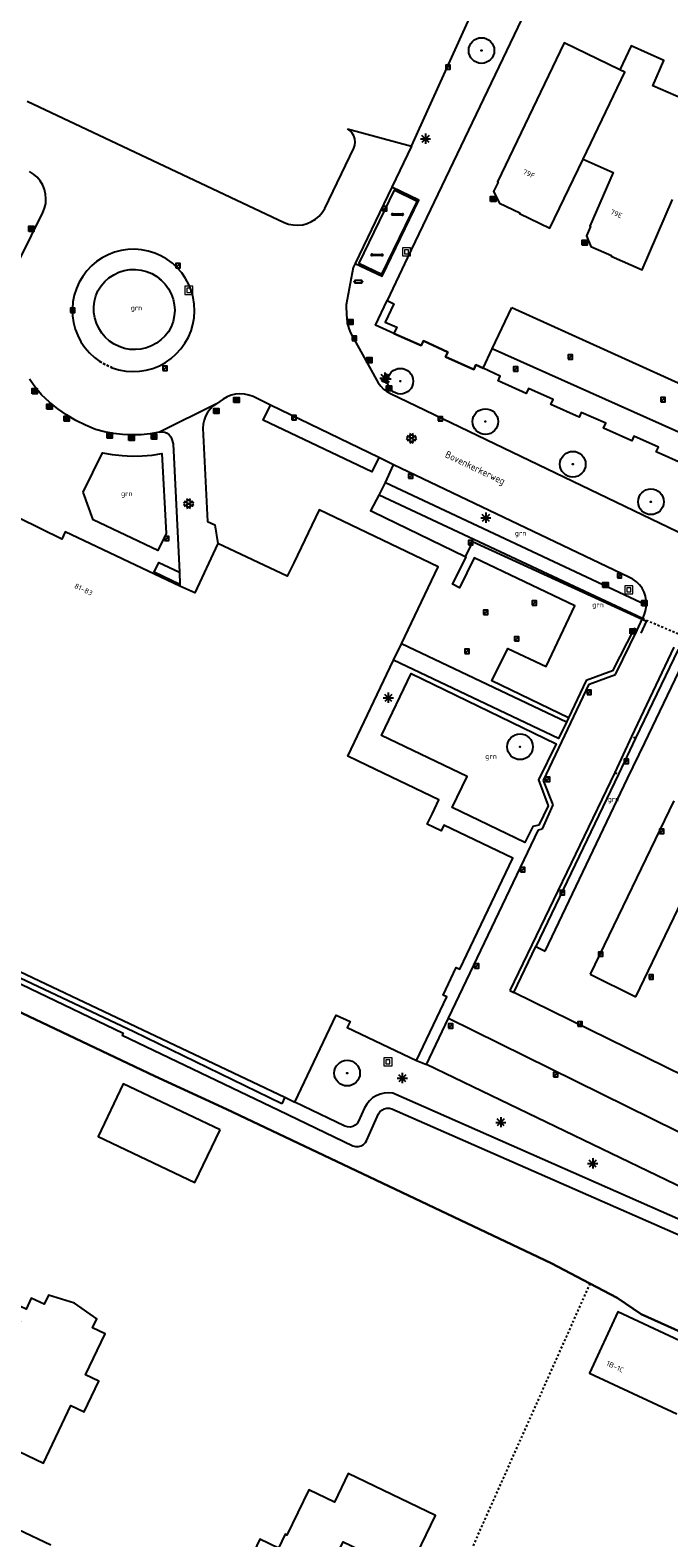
# Model space of a CAD drawing. Header units: metres. Extents: x 116958 to 118326, y 475500 to 477904.
# Tile 123 of 256: x 117431 to 117494, y 476666 to 476814. Entities that reach past the tile are written whole.
import ezdxf

# ---------------------------------------------------------------- set-up
doc = ezdxf.new("R2010")
doc.units = ezdxf.units.M
doc.header["$LTSCALE"] = 0.2
doc.linetypes.add('MATGRENS', pattern=[2, 1, -1])
doc.layers.get('0').update_dxf_attribs({"color": 6})
for name, color, linetype in [('B-WE-GR-BOOM-G', 252, 'Continuous'), ('B-WE-GR-GROENVOORZIENING-GV', 252, 'Continuous'), ('B-WE-GR-HAAG-GV', 252, 'Continuous'), ('B-WE-GW-WATERGANG_INSTEEK-G', 252, 'Continuous'), ('B-WE-GW-WATERGANG_WATERLIJN-G', 252, 'Continuous'), ('B-WE-IE-FIETSENSTANG-G', 252, 'Continuous'), ('B-WE-IE-MEUBILAIR_WEGMEUBILAIR_AFVALBAK-G', 252, 'Continuous'), ('B-WE-IE-MEUBILAIR_WEGMEUBILAIR_LICHTMAST-G', 252, 'Continuous'), ('B-WE-IE-MEUBILAIR_WEGMEUBILAIR_VERKEERSLICHT-G', 252, 'Continuous'), ('B-WE-KW-KUNSTWERK_WALBESCHERMING-GV', 252, 'Continuous'), ('B-WE-OG-BEBOUWING-GV', 252, 'Continuous'), ('B-WE-OG-HUISNUMMER-T25', 2, 'Continuous'), ('B-WE-OG-STRAATNAAM-T35', 3, 'Continuous'), ('B-WE-RI-HWA_KOLK_TROTTOIRKOLK-G', 252, 'Continuous'), ('B-WE-VH-MATERIAALGRENS-G', 252, 'MATGRENS'), ('B-WE-VH-VERHARDING_ASFALT-GV', 252, 'Continuous')]:
    doc.layers.add(name, color=color, linetype=linetype)
doc.layers.add('B-WE-RI-RIOOLPUT', color=31, linetype='Continuous', lineweight=0)
doc.styles.get("Standard").update_dxf_attribs({"font": 'isocp.shx'})

# ---------------------------------------------------------------- blocks, each defined once
blk = doc.blocks.new('BGTGV')
for p, q in [((0.0197, 0.04605), (-0.0497, 0.00595)), ((0.0433, 0.025), (-0.0433, -0.025)), ((0.0433, -0.025), (-0.0433, 0.025)), ((0.04965, 0.006), (-0.01975, 0.04605)), ((0.01965, -0.046), (-0.0494, -0.00615)), ((0.04955, -0.00605), (-0.0197, -0.046))]:
    blk.add_line(p, q)
blk = doc.blocks.new('BGT_GR')
at = {"insert": (0.043, 0.019), "char_height": 0.1, "attachment_point": 5, "line_spacing_factor": 0.8}
blk.add_mtext('{\\C256;grn}', dxfattribs=at)
blk = doc.blocks.new('Papierb')
blk.add_lwpolyline([(350, 200), (650, 200), (650, -100), (50, -100), (50, 200), (350, 200)])
for centre in [(-25, 50), (725, 50)]:
    blk.add_circle(centre, 37.5)
blk = doc.blocks.new('CELQ211865')
for p, q in [((-0.5, 0), (0.5, 0)), ((0.35, -0.34), (-0.35, 0.34)), ((0.35, 0.34), (-0.35, -0.34)), ((0, 0.53), (0, -0.47))]:
    blk.add_line(p, q)
blk = doc.blocks.new('CELQ201000')
at = {"flags": 128}
for points in [[(-0.25, -0.25), (-0.25, 0.25), (0.25, 0.25), (0.25, -0.25), (-0.25, -0.25)], [(-0.18, -0.18), (-0.18, 0.18), (0.18, 0.18), (0.18, -0.18), (-0.18, -0.18)], [(-0.11, -0.11), (-0.11, 0.11), (0.11, 0.11), (0.11, -0.11), (-0.11, -0.11)], [(-0.04, -0.04), (-0.04, 0.04), (0.04, 0.04), (0.04, -0.04), (-0.04, -0.04)]]:
    blk.add_lwpolyline(points, dxfattribs=at)
blk = doc.blocks.new('Pbrd')
for points in [[(-400, -400), (400, -400), (400, 400), (-400, 400)], [(-200, -200), (200, -200), (200, 200), (-200, 200)]]:
    blk.add_lwpolyline(points, close=True)
blk = doc.blocks.new('Kvtrot')
blk.add_line((0, -420), (420, 0))
at = {"flags": 128}
blk.add_lwpolyline([(0, -420), (420, -420), (420, 0), (0, 0)], close=True, dxfattribs=at)
blk = doc.blocks.new('Koppelplaat_baz')
for p, q in [((-91, 22), (-106, 20)), ((-91, 22), (-91, 15)), ((-91, 15), (91, 15)), ((-91, 0), (-91, -8)), ((-91, 0), (91, 0)), ((91, 22), (106, 20)), ((91, 22), (91, 15)), ((91, 0), (91, -8)), ((-91, -8), (-106, -6)), ((91, -8), (106, -6))]:
    blk.add_line(p, q)
for centre, start, end in [((-104, 8), 97.5946, 262.4054), ((104, 8), 277.5946, 82.4054)]:
    blk.add_arc(centre, 13.1, start, end)
blk = doc.blocks.new('Bestboom')
h = blk.add_hatch(color=256)
h.dxf.hatch_style = 1
h.paths.add_polyline_path([(41, 0, 1), (-41, 0, 1)])
for radius in [1260, 41.1]:
    blk.add_circle((0, 0), radius)

msp = doc.modelspace()

# ---------------------------------------------------------------- linework, layer by layer
at = {"layer": 'B-WE-GR-GROENVOORZIENING-GV', "flags": 128}
for points in [[(117468.259, 476802.727), (117481.615, 476832.134)], [(117485.787, 476829.158), (117483.8, 476825.068), (117484.277, 476824.836), (117483.67, 476823.586), (117483.124, 476822.463), (117482.682, 476822.678), (117481.368, 476819.944), (117481.846, 476819.714), (117480.701, 476817.338), (117480.222, 476817.564), (117467.88, 476791.79), (117465.871, 476787.544)], [(117462.729, 476791.199), (117465.384, 476789.961), (117468.991, 476797.423), (117466.328, 476798.701)], [(117466.549, 476784.32), (117469.226, 476783.122), (117469.448, 476783.603), (117471.841, 476782.497), (117471.619, 476782.016), (117474.394, 476780.772), (117474.604, 476781.226), (117475.33, 476780.895)], [(117449.1, 476777.413), (117448.77, 476777.171), (117448.479, 476776.884), (117448.232, 476776.558), (117448.035, 476776.2), (117447.891, 476775.817), (117447.804, 476775.418), (117447.776, 476775.01), (117448.231, 476765.861), (117448.953, 476765.523), (117449.254, 476763.706)], [(117465.056, 476772.141), (117464.389, 476770.713), (117453.716, 476775.8), (117454.435, 476777.282)], [(117443.5, 476774.61), (117443.761, 476774.658), (117444.025, 476774.631), (117444.271, 476774.533), (117444.481, 476774.37), (117444.637, 476774.156), (117444.728, 476773.907), (117444.864, 476773.476), (117445.464, 476760.863)], [(117436.017, 476768.747), (117437.913, 476772.605), (117438.877, 476772.435), (117439.85, 476772.327), (117440.828, 476772.282), (117441.806, 476772.3), (117442.782, 476772.382), (117443.75, 476772.526), (117444.157, 476764.665), (117443.337, 476762.988), (117436.989, 476766.008), (117436.017, 476768.747)], [(117483.684, 476746.553), (117476.169, 476750.213), (117477.725, 476753.392), (117481.502, 476751.625), (117484.333, 476757.574), (117474.429, 476762.267), (117473.005, 476759.332), (117472.298, 476759.687), (117473.643, 476762.35), (117473.557, 476762.391), (117464.503, 476766.757), (117464.257, 476766.885), (117464.27, 476766.909), (117465.095, 476768.444)], [(117445.52, 476759.678), (117442.984, 476760.89), (117443.435, 476761.833), (117445.464, 476760.863)], [(117445.464, 476760.863), (117445.52, 476759.678)], [(117445.52, 476759.678), (117445.529, 476759.486)], [(117490.446, 476755.176), (117490.135, 476755.328), (117488.011, 476751.17), (117485.443, 476750.248), (117483.684, 476746.553)], [(117483.491, 476746.146), (117467.275, 476753.834)], [(117483.491, 476746.146), (117482.725, 476744.526), (117466.51, 476752.23)], [(117480.798, 476736.038), (117480.178, 476735.897), (117479.423, 476734.315), (117472.275, 476737.748), (117473.736, 476740.791), (117465.329, 476744.828), (117468.232, 476750.907), (117482.486, 476744.021), (117480.766, 476740.464), (117481.717, 476737.938), (117480.798, 476736.038)], [(117483.684, 476746.553), (117483.491, 476746.146)]]:
    msp.add_lwpolyline(points, dxfattribs=at)
at = {"layer": 'B-WE-GR-HAAG-GV', "flags": 128}
msp.add_lwpolyline([(117490.834, 476754.894), (117491.367, 476756.034), (117474.258, 476763.859), (117473.557, 476762.391)], dxfattribs=at)
at = {"layer": 'B-WE-GW-WATERGANG_INSTEEK-G', "flags": 128}
msp.add_lwpolyline([(117500, 476694.908), (117466.431, 476709.696), (117466.014, 476709.739), (117465.596, 476709.712), (117465.188, 476709.618), (117464.802, 476709.457), (117464.446, 476709.235), (117464.133, 476708.958), (117463.869, 476708.632), (117463.662, 476708.268), (117463.078, 476706.96), (117462.938, 476706.735), (117462.744, 476706.554), (117462.51, 476706.43), (117462.251, 476706.373), (117461.986, 476706.385), (117461.734, 476706.467), (117456.81, 476708.83)], dxfattribs=at)
at = {"layer": 'B-WE-GW-WATERGANG_WATERLIJN-G', "flags": 128}
for points in [[(117390.052, 476738.606), (117395.473, 476736.211), (117416.458, 476726.859), (117421.642, 476724.372), (117439.946, 476715.592), (117439.859, 476715.411), (117455.232, 476708.036), (117462.515, 476704.543), (117462.781, 476704.459), (117463.06, 476704.451), (117463.33, 476704.521), (117463.57, 476704.662), (117463.762, 476704.864), (117463.861, 476705.037), (117465.033, 476707.659), (117465.175, 476707.875), (117465.366, 476708.049), (117465.595, 476708.171), (117465.846, 476708.232), (117466.105, 476708.23), (117466.355, 476708.163), (117512.733, 476687.791)], [(117485.802, 476691.009), (117481.996, 476692.992), (117450.101, 476708.125), (117443.043, 476711.359), (117420.207, 476722.206), (117419.954, 476721.662)], [(117500, 476683.885), (117490.851, 476687.984), (117488.493, 476689.606), (117485.802, 476691.009)]]:
    msp.add_lwpolyline(points, dxfattribs=at)
at = {"layer": 'B-WE-KW-KUNSTWERK_WALBESCHERMING-GV', "flags": 128}
msp.add_lwpolyline([(117419.954, 476721.662), (117420.207, 476722.206), (117443.043, 476711.359), (117450.101, 476708.125), (117481.996, 476692.992), (117485.802, 476691.009), (117488.493, 476689.606), (117490.851, 476687.984), (117500, 476683.885)], dxfattribs=at)
at = {"layer": 'B-WE-OG-BEBOUWING-GV', "flags": 128}
for points in [[(117485.787, 476829.158), (117483.8, 476825.068), (117484.277, 476824.836), (117483.67, 476823.586), (117483.124, 476822.463), (117482.682, 476822.678), (117481.368, 476819.944), (117481.846, 476819.714), (117480.701, 476817.338), (117480.222, 476817.564), (117467.88, 476791.79), (117465.871, 476787.544)], [(117488.73, 476810.22), (117483.273, 476812.854), (117476.712, 476799.21), (117476.775, 476799.179), (117476.342, 476798.278), (117476.924, 476797.111), (117478.915, 476796.153), (117478.885, 476796.09), (117481.88, 476794.65), (117485.143, 476801.436)], [(117497.262, 476806.364), (117491.999, 476808.654), (117493.08, 476811.139), (117489.86, 476812.562), (117488.73, 476810.22)], [(117485.143, 476801.436), (117489.247, 476809.971), (117488.73, 476810.22)], [(117485.143, 476801.436), (117488.09, 476800.125), (117485.796, 476794.853), (117485.86, 476794.825), (117485.461, 476793.908), (117485.893, 476792.847), (117487.92, 476791.965), (117487.892, 476791.901), (117490.928, 476790.58), (117493.932, 476797.485)], [(117468.826, 476797.296), (117466.567, 476798.385), (117463.115, 476791.225), (117465.374, 476790.136), (117468.826, 476797.296)], [(117466.549, 476784.32), (117464.731, 476785.134), (117465.871, 476787.544)], [(117465.871, 476787.544), (117466.526, 476787.235), (117465.671, 476785.427), (117466.835, 476784.939), (117466.549, 476784.32)], [(117495.08, 476771.443), (117492.31, 476772.698), (117492.525, 476773.163), (117490.127, 476774.228), (117489.917, 476773.773), (117487.143, 476775.021), (117487.362, 476775.495), (117484.958, 476776.57), (117484.742, 476776.104), (117481.976, 476777.352), (117482.194, 476777.824), (117479.78, 476778.921), (117479.555, 476778.434), (117476.787, 476779.68), (117476.997, 476780.134), (117475.33, 476780.895), (117474.604, 476781.226), (117474.394, 476780.772), (117471.619, 476782.016), (117471.841, 476782.497), (117469.448, 476783.603), (117469.226, 476783.122), (117466.549, 476784.32)], [(117456.81, 476708.83), (117460.886, 476717.376), (117462.24, 476716.73), (117461.969, 476716.162), (117468.756, 476712.925), (117471.731, 476719.161), (117471.37, 476719.334), (117472.661, 476722.041), (117473.022, 476721.869), (117478.227, 476732.782), (117471.448, 476736.015), (117471.186, 476735.464), (117469.823, 476736.114), (117470.333, 476737.183), (117470.968, 476738.515), (117463.927, 476741.896), (117462.018, 476742.813), (117466.51, 476752.23), (117467.275, 476753.834), (117470.881, 476761.397), (117459.187, 476766.995), (117456.698, 476761.787), (117456.07, 476760.472), (117449.254, 476763.706), (117446.991, 476758.837), (117445.529, 476759.486), (117434.258, 476764.846), (117433.91, 476764.115), (117429.725, 476766.176)], [(117413.24, 476729.488), (117455.837, 476709.297)], [(117449.469, 476706.097), (117439.96, 476710.633), (117437.496, 476705.451), (117446.996, 476700.925), (117449.469, 476706.097)], [(117455.837, 476709.297), (117456.81, 476708.83)], [(117429.216, 476686.009), (117423.367, 476688.799), (117420.463, 476682.712), (117426.318, 476679.917), (117424.842, 476676.826), (117432.103, 476673.369), (117434.81, 476679.038), (117436.112, 476678.407), (117437.559, 476681.412), (117436.252, 476682.041), (117438.187, 476686.06), (117436.926, 476686.667), (117437.351, 476687.55), (117435.158, 476689.078), (117432.602, 476689.856), (117432.18, 476688.971), (117430.916, 476689.574), (117430.4, 476688.491), (117429.858, 476688.749), (117429.294, 476687.567), (117429.836, 476687.309), (117429.216, 476686.009)], [(117500, 476682.343), (117496.954, 476683.757), (117497.165, 476684.21), (117488.538, 476688.214), (117485.747, 476682.2), (117494.355, 476678.205)], [(117459.747, 476660.714), (117459.829, 476660.885), (117459.392, 476661.095), (117461.556, 476665.625), (117467.921, 476662.585), (117470.634, 476668.227), (117462.046, 476672.357), (117460.693, 476669.546), (117458.179, 476670.755), (117456.038, 476666.303), (117455.876, 476666.381), (117455.217, 476665.011), (117453.388, 476665.891), (117452.521, 476664.089), (117454.341, 476663.213), (117453.396, 476661.248), (117454.298, 476660.815), (117453.431, 476659.013), (117459.707, 476655.994), (117461.558, 476659.843), (117459.747, 476660.714)]]:
    msp.add_lwpolyline(points, dxfattribs=at)
at = {"layer": 'B-WE-VH-MATERIAALGRENS-G', "flags": 128}
for points in [[(117443.688, 476789.569), (117443.249, 476789.913), (117442.767, 476790.194)], [(117438.876, 476780.952), (117438.254, 476781.223), (117437.666, 476781.562)], [(117437.666, 476781.562), (117438.254, 476781.223), (117438.876, 476780.952)], [(117490.978, 476756.321), (117494.624, 476754.772)], [(117490.267, 476744.555), (117489.891, 476744.726)], [(117488.265, 476741.205), (117488.596, 476741.029)], [(117485.802, 476691.009), (117472.761, 476661.761)]]:
    msp.add_lwpolyline(points, dxfattribs=at)
at = {"layer": 'B-WE-VH-VERHARDING_ASFALT-GV'}
for p, q in [((117430.522, 476807.136), (117455.762, 476795.224)), ((117462.246, 476804.229), (117461.986, 476804.413)), ((117461.986, 476804.413), (117468.259, 476802.727)), ((117462.457, 476803.997), (117462.246, 476804.229)), ((117462.615, 476803.726), (117462.457, 476803.997)), ((117462.711, 476803.427), (117462.615, 476803.726)), ((117462.742, 476803.115), (117462.711, 476803.427)), ((117459.755, 476796.601), (117462.605, 476802.506)), ((117462.605, 476802.506), (117462.706, 476802.803)), ((117462.706, 476802.803), (117462.742, 476803.115)), ((117468.259, 476802.727), (117466.328, 476798.701)), ((117431.146, 476799.964), (117430.752, 476800.215)), ((117431.497, 476799.657), (117431.146, 476799.964)), ((117431.796, 476799.299), (117431.497, 476799.657)), ((117432.038, 476798.9), (117431.796, 476799.299)), ((117432.215, 476798.468), (117432.038, 476798.9)), ((117432.325, 476798.015), (117432.215, 476798.468)), ((117432.364, 476797.55), (117432.325, 476798.015)), ((117432.332, 476797.084), (117432.364, 476797.55)), ((117466.328, 476798.701), (117462.729, 476791.199)), ((117429.831, 476791.671), (117432.057, 476796.195)), ((117432.057, 476796.195), (117432.228, 476796.629)), ((117432.228, 476796.629), (117432.332, 476797.084)), ((117459.206, 476795.853), (117459.509, 476796.206)), ((117459.509, 476796.206), (117459.755, 476796.601)), ((117455.762, 476795.224), (117456.199, 476795.065)), ((117456.199, 476795.065), (117456.655, 476794.973)), ((117456.655, 476794.973), (117457.12, 476794.952)), ((117457.12, 476794.952), (117457.582, 476795.001)), ((117457.582, 476795.001), (117458.032, 476795.119)), ((117458.032, 476795.119), (117458.459, 476795.303)), ((117458.459, 476795.303), (117458.854, 476795.55)), ((117458.854, 476795.55), (117459.206, 476795.853)), ((117437.893, 476791.75), (117437.338, 476791.377)), ((117438.486, 476792.058), (117437.893, 476791.75)), ((117439.11, 476792.299), (117438.486, 476792.058)), ((117439.756, 476792.468), (117439.11, 476792.299)), ((117440.417, 476792.565), (117439.756, 476792.468)), ((117441.085, 476792.588), (117440.417, 476792.565)), ((117441.751, 476792.537), (117441.085, 476792.588)), ((117442.408, 476792.412), (117441.751, 476792.537)), ((117443.046, 476792.214), (117442.408, 476792.412)), ((117443.659, 476791.947), (117443.046, 476792.214)), ((117444.238, 476791.614), (117443.659, 476791.947)), ((117444.776, 476791.218), (117444.238, 476791.614)), ((117436.369, 476790.46), (117435.967, 476789.926)), ((117436.828, 476790.946), (117436.369, 476790.46)), ((117437.338, 476791.377), (117436.828, 476790.946)), ((117438.548, 476789.779), (117439.014, 476790.086)), ((117439.014, 476790.086), (117439.517, 476790.327)), ((117439.517, 476790.327), (117440.049, 476790.495)), ((117440.049, 476790.495), (117440.598, 476790.588)), ((117440.598, 476790.588), (117441.156, 476790.604)), ((117441.156, 476790.604), (117441.71, 476790.543)), ((117441.71, 476790.543), (117442.251, 476790.405)), ((117442.251, 476790.405), (117442.767, 476790.194)), ((117442.767, 476790.194), (117443.249, 476789.913)), ((117445.267, 476790.765), (117444.776, 476791.218)), ((117445.705, 476790.26), (117445.267, 476790.765)), ((117446.084, 476789.709), (117445.705, 476790.26)), ((117462.546, 476790.783), (117461.861, 476787.131)), ((117462.729, 476791.199), (117462.546, 476790.783)), ((117435.349, 476788.732), (117435.143, 476788.086)), ((117435.627, 476789.351), (117435.349, 476788.732)), ((117435.967, 476789.926), (117435.627, 476789.351)), ((117437.259, 476788.009), (117437.467, 476788.516)), ((117437.467, 476788.516), (117437.768, 476788.986)), ((117437.768, 476788.986), (117438.13, 476789.409)), ((117438.13, 476789.409), (117438.548, 476789.779)), ((117443.249, 476789.913), (117443.688, 476789.569)), ((117443.688, 476789.569), (117444.074, 476789.166)), ((117444.074, 476789.166), (117444.401, 476788.715)), ((117444.401, 476788.715), (117444.662, 476788.222)), ((117446.399, 476789.12), (117446.084, 476789.709)), ((117446.647, 476788.5), (117446.399, 476789.12)), ((117435.01, 476787.42), (117434.954, 476786.744)), ((117435.143, 476788.086), (117435.01, 476787.42)), ((117437.058, 476786.935), (117437.122, 476787.479)), ((117437.122, 476787.479), (117437.259, 476788.009)), ((117444.662, 476788.222), (117444.853, 476787.698)), ((117444.853, 476787.698), (117444.969, 476787.152)), ((117444.969, 476787.152), (117445.008, 476786.596)), ((117446.825, 476787.856), (117446.647, 476788.5)), ((117446.93, 476787.196), (117446.825, 476787.856)), ((117446.96, 476786.528), (117446.93, 476787.196)), ((117461.861, 476787.131), (117461.85, 476786.869)), ((117434.954, 476786.744), (117434.974, 476786.066)), ((117434.974, 476786.066), (117435.071, 476785.395)), ((117437.07, 476786.388), (117437.058, 476786.935)), ((117437.155, 476785.847), (117437.07, 476786.388)), ((117437.314, 476785.322), (117437.155, 476785.847)), ((117444.97, 476786.039), (117444.855, 476785.494)), ((117445.008, 476786.596), (117444.97, 476786.039)), ((117446.8, 476785.203), (117446.917, 476785.861)), ((117446.917, 476785.861), (117446.96, 476786.528)), ((117461.85, 476786.869), (117461.914, 476785.724)), ((117461.914, 476785.724), (117461.979, 476785.258)), ((117476.192, 476782.821), (117478.137, 476786.865)), ((117478.137, 476786.865), (117505.536, 476774.471)), ((117435.071, 476785.395), (117435.243, 476784.738)), ((117435.243, 476784.738), (117435.488, 476784.106)), ((117435.488, 476784.106), (117435.802, 476783.504)), ((117437.542, 476784.825), (117437.314, 476785.322)), ((117437.836, 476784.362), (117437.542, 476784.825)), ((117438.19, 476783.945), (117437.836, 476784.362)), ((117444.391, 476784.495), (117444.054, 476784.064)), ((117444.666, 476784.969), (117444.391, 476784.495)), ((117444.855, 476785.494), (117444.666, 476784.969)), ((117446.35, 476783.947), (117446.61, 476784.563)), ((117446.61, 476784.563), (117446.8, 476785.203)), ((117461.979, 476785.258), (117462.106, 476784.804)), ((117462.106, 476784.804), (117462.293, 476784.372)), ((117462.293, 476784.372), (117464.996, 476779.461)), ((117435.802, 476783.504), (117436.183, 476782.943)), ((117436.183, 476782.943), (117436.624, 476782.427)), ((117438.598, 476783.579), (117438.19, 476783.945)), ((117439.051, 476783.272), (117438.598, 476783.579)), ((117439.543, 476783.03), (117439.051, 476783.272)), ((117440.062, 476782.857), (117439.543, 476783.03)), ((117440.601, 476782.757), (117440.062, 476782.857)), ((117441.148, 476782.731), (117440.601, 476782.757)), ((117441.693, 476782.779), (117441.148, 476782.731)), ((117442.227, 476782.901), (117441.693, 476782.779)), ((117442.739, 476783.095), (117442.227, 476782.901)), ((117443.221, 476783.357), (117442.739, 476783.095)), ((117443.661, 476783.682), (117443.221, 476783.357)), ((117444.054, 476784.064), (117443.661, 476783.682)), ((117445.165, 476782.303), (117445.621, 476782.805)), ((117445.621, 476782.805), (117446.018, 476783.355)), ((117446.018, 476783.355), (117446.35, 476783.947)), ((117475.33, 476780.895), (117476.192, 476782.821)), ((117497.241, 476773.399), (117476.192, 476782.821)), ((117436.624, 476782.427), (117437.121, 476781.965)), ((117437.121, 476781.965), (117437.666, 476781.562)), ((117442.871, 476780.894), (117443.501, 476781.146)), ((117443.501, 476781.146), (117444.098, 476781.468)), ((117444.098, 476781.468), (117444.655, 476781.855)), ((117444.655, 476781.855), (117445.165, 476782.303)), ((117431.308, 476779.039), (117430.752, 476779.815)), ((117438.876, 476780.952), (117439.525, 476780.754)), ((117439.525, 476780.754), (117440.192, 476780.629)), ((117440.192, 476780.629), (117440.869, 476780.581)), ((117440.869, 476780.581), (117441.546, 476780.61)), ((117441.546, 476780.61), (117442.217, 476780.714)), ((117442.217, 476780.714), (117442.871, 476780.894)), ((117476.997, 476780.134), (117475.33, 476780.895)), ((117476.787, 476779.68), (117476.997, 476780.134)), ((117479.555, 476778.434), (117476.787, 476779.68)), ((117431.922, 476778.308), (117431.308, 476779.039)), ((117432.694, 476777.584), (117431.922, 476778.308)), ((117450.556, 476778.249), (117450.147, 476778.088)), ((117450.985, 476778.35), (117450.556, 476778.249)), ((117451.424, 476778.386), (117450.985, 476778.35)), ((117451.863, 476778.359), (117451.424, 476778.386)), ((117452.294, 476778.267), (117451.863, 476778.359)), ((117452.707, 476778.114), (117452.294, 476778.267)), ((117464.996, 476779.461), (117465.245, 476779.145)), ((117465.245, 476779.145), (117465.532, 476778.864)), ((117465.532, 476778.864), (117465.853, 476778.622)), ((117465.853, 476778.622), (117466.202, 476778.423)), ((117466.202, 476778.423), (117497.891, 476763.196)), ((117479.78, 476778.921), (117479.555, 476778.434)), ((117482.194, 476777.824), (117479.78, 476778.921)), ((117433.516, 476776.918), (117432.694, 476777.584)), ((117434.384, 476776.314), (117433.516, 476776.918)), ((117449.1, 476777.413), (117443.5, 476774.61)), ((117449.765, 476777.868), (117449.1, 476777.413)), ((117450.147, 476778.088), (117449.765, 476777.868)), ((117454.435, 476777.282), (117452.707, 476778.114)), ((117465.056, 476772.141), (117454.435, 476777.282)), ((117481.976, 476777.352), (117482.194, 476777.824)), ((117484.742, 476776.104), (117481.976, 476777.352)), ((117435.294, 476775.774), (117434.384, 476776.314)), ((117436.241, 476775.302), (117435.294, 476775.774)), ((117437.22, 476774.9), (117436.241, 476775.302)), ((117484.958, 476776.57), (117484.742, 476776.104)), ((117487.362, 476775.495), (117484.958, 476776.57)), ((117487.143, 476775.021), (117487.362, 476775.495)), ((117438.098, 476774.671), (117437.22, 476774.9)), ((117438.989, 476774.504), (117438.098, 476774.671)), ((117439.89, 476774.4), (117438.989, 476774.504)), ((117440.796, 476774.358), (117439.89, 476774.4)), ((117441.702, 476774.379), (117440.796, 476774.358)), ((117442.605, 476774.463), (117441.702, 476774.379)), ((117443.5, 476774.61), (117442.605, 476774.463)), ((117489.917, 476773.773), (117487.143, 476775.021)), ((117490.127, 476774.228), (117489.917, 476773.773)), ((117492.525, 476773.163), (117490.127, 476774.228)), ((117492.31, 476772.698), (117492.525, 476773.163)), ((117495.08, 476771.443), (117492.31, 476772.698)), ((117466.52, 476771.432), (117465.056, 476772.141)), ((117465.713, 476769.666), (117466.52, 476771.432)), ((117489.631, 476760.378), (117466.52, 476771.432)), ((117465.095, 476768.444), (117465.713, 476769.666)), ((117465.713, 476769.666), (117491.332, 476757.65)), ((117490.978, 476756.321), (117465.095, 476768.444)), ((117490.015, 476760.186), (117489.631, 476760.378)), ((117490.364, 476759.937), (117490.015, 476760.186)), ((117490.67, 476759.636), (117490.364, 476759.937)), ((117490.925, 476759.291), (117490.67, 476759.636)), ((117491.123, 476758.91), (117490.925, 476759.291)), ((117491.259, 476758.503), (117491.123, 476758.91)), ((117491.329, 476758.079), (117491.259, 476758.503)), ((117491.332, 476757.65), (117491.259, 476757.196)), ((117491.332, 476757.65), (117491.329, 476758.079)), ((117490.446, 476755.176), (117490.978, 476756.321)), ((117491.141, 476756.751), (117490.978, 476756.321)), ((117491.259, 476757.196), (117491.141, 476756.751)), ((117488.322, 476750.827), (117490.446, 476755.176)), ((117494.035, 476753.498), (117489.891, 476744.726)), ((117494.46, 476753.289), (117490.267, 476744.555)), ((117491.212, 476744.117), (117495.305, 476752.664)), ((117485.744, 476749.864), (117488.322, 476750.827)), ((117481.241, 476740.408), (117485.744, 476749.864)), ((117489.891, 476744.726), (117488.265, 476741.205)), ((117490.267, 476744.555), (117488.596, 476741.029)), ((117489.504, 476740.607), (117491.212, 476744.117)), ((117488.265, 476741.205), (117477.929, 476719.792)), ((117488.596, 476741.029), (117480.499, 476724.123)), ((117482.189, 476738.007), (117481.241, 476740.408)), ((117481.418, 476723.665), (117489.504, 476740.607)), ((117494.038, 476738.429), (117485.836, 476721.396)), ((117481.135, 476735.667), (117482.189, 476738.007)), ((117471.921, 476717.074), (117480.747, 476735.58)), ((117480.747, 476735.58), (117481.135, 476735.667)), ((117490.328, 476719.171), (117498.542, 476736.321)), ((117440.983, 476715.73), (117422.793, 476724.329)), ((117478.33, 476719.595), (117480.499, 476724.123)), ((117480.499, 476724.123), (117481.418, 476723.665)), ((117485.836, 476721.396), (117490.328, 476719.171)), ((117477.929, 476719.792), (117478.33, 476719.595)), ((117497.312, 476710.263), (117478.33, 476719.595)), ((117469.75, 476712.522), (117471.921, 476717.074)), ((117471.921, 476717.074), (117500, 476703.185)), ((117455.536, 476708.67), (117440.983, 476715.73)), ((117468.756, 476712.925), (117469.75, 476712.522)), ((117512.628, 476691.851), (117469.75, 476712.522)), ((117455.837, 476709.297), (117455.536, 476708.67)), ((117429.647, 476666.85), (117432.827, 476665.333))]:
    msp.add_line(p, q, dxfattribs=at)

# ---------------------------------------------------------------- block references
at = {"layer": 'B-WE-GR-BOOM-G', "xscale": 0.001, "yscale": 0.001, "zscale": 0.001}
for p in [(117475.15, 476812.11), (117467.18, 476779.633), (117475.53, 476775.665), (117484.121, 476771.479), (117491.799, 476767.784), (117478.937, 476743.722), (117461.95, 476711.67)]:
    msp.add_blockref('Bestboom', p, dxfattribs=at)
at = {"layer": 'B-WE-GR-GROENVOORZIENING-GV', "xscale": 5, "yscale": 5, "zscale": 5}
for p in [(117441.034, 476786.667), (117440.087, 476768.425), (117478.784, 476764.541), (117486.381, 476757.498), (117475.875, 476742.611), (117487.902, 476738.415)]:
    msp.add_blockref('BGT_GR', p, dxfattribs=at)
at = {"layer": 'B-WE-IE-FIETSENSTANG-G', "xscale": 0.005, "yscale": 0.005, "zscale": 0.005, "rotation": 0.00499999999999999}
for p in [(117466.896, 476795.979), (117464.881, 476791.996)]:
    msp.add_blockref('Koppelplaat_baz', p, dxfattribs=at)
at = {"layer": 'B-WE-IE-MEUBILAIR_WEGMEUBILAIR_AFVALBAK-G', "xscale": 0.001, "yscale": 0.001, "zscale": 0.001}
msp.add_blockref('Papierb', (117462.703, 476789.359), dxfattribs=at)
at = {"layer": 'B-WE-IE-MEUBILAIR_WEGMEUBILAIR_LICHTMAST-G'}
for p in [(117469.65, 476803.42), (117465.654, 476779.942), (117465.775, 476779.847), (117475.582, 476766.203), (117465.99, 476748.522), (117467.368, 476711.161), (117477.043, 476706.831), (117486.08, 476702.787)]:
    msp.add_blockref('CELQ211865', p, dxfattribs=at)
at = {"layer": 'B-WE-IE-MEUBILAIR_WEGMEUBILAIR_VERKEERSLICHT-G'}
for p in [(117476.295, 476797.517), (117430.929, 476794.593), (117485.292, 476793.231), (117462.246, 476785.449), (117464.132, 476781.699), (117431.242, 476778.651), (117466.053, 476778.922), (117432.707, 476777.131), (117449.096, 476776.711), (117451.082, 476777.783), (117434.388, 476775.956), (117438.612, 476774.295), (117440.762, 476774.056), (117442.97, 476774.178), (117487.337, 476759.618), (117491.141, 476757.833), (117490.019, 476755.065)]:
    msp.add_blockref('CELQ201000', p, dxfattribs=at)
at = {"layer": 'B-WE-RI-HWA_KOLK_TROTTOIRKOLK-G', "xscale": 0.001, "yscale": 0.001, "zscale": 0.001}
for p in [(117471.654, 476810.687), (117465.428, 476796.786), (117445.13, 476791.176), (117434.779, 476786.791), (117462.438, 476784.056), (117443.838, 476781.111), (117483.667, 476782.211), (117478.301, 476781.043), (117492.764, 476778.016), (117456.517, 476776.268), (117470.904, 476776.142), (117467.992, 476770.511), (117444.012, 476764.394), (117473.884, 476763.987), (117488.498, 476760.727), (117480.135, 476758.062), (117475.341, 476757.126), (117478.399, 476754.539), (117473.509, 476753.297), (117485.52, 476749.288), (117489.157, 476742.5), (117481.445, 476740.742), (117492.633, 476735.642), (117478.977, 476731.87), (117482.877, 476729.606), (117486.661, 476723.567), (117474.457, 476722.393), (117491.609, 476721.313), (117471.923, 476716.513), (117484.613, 476716.71), (117482.236, 476711.735)]:
    msp.add_blockref('Kvtrot', p, dxfattribs=at)
at = {"layer": 'B-WE-RI-RIOOLPUT', "xscale": 0.001, "yscale": 0.001, "zscale": 0.001}
for p in [(117467.791, 476792.34), (117446.394, 476788.553), (117489.624, 476759.144), (117465.958, 476712.781)]:
    msp.add_blockref('Pbrd', p, dxfattribs=at)
at = {"layer": 'B-WE-VH-VERHARDING_ASFALT-GV', "xscale": 10, "yscale": 10, "zscale": 10}
for p in [(117468.277, 476774.017), (117446.377, 476767.58)]:
    msp.add_blockref('BGTGV', p, dxfattribs=at)

# ---------------------------------------------------------------- texts
at = {"layer": 'B-WE-OG-HUISNUMMER-T25'}
for s, rotation, p in [('79F', 335.1, (117479.159, 476800.022)), ('79E', 337.1, (117487.751, 476796.079)), ('81-83', 334.6, (117435.09, 476759.354)), ('1B-1C', 335.1, (117487.356, 476682.997))]:
    msp.add_text(s, height=0.5, rotation=rotation, dxfattribs=at).set_placement(p)
at = {"layer": 'B-WE-OG-STRAATNAAM-T35', "insert": (117471.613, 476772.418), "char_height": 0.7, "attachment_point": 4, "rotation": 334.35693, "line_spacing_factor": 0.8}
msp.add_mtext('{\\C256;Bovenkerkerweg}', dxfattribs=at)

doc.saveas('drawing.dxf')
